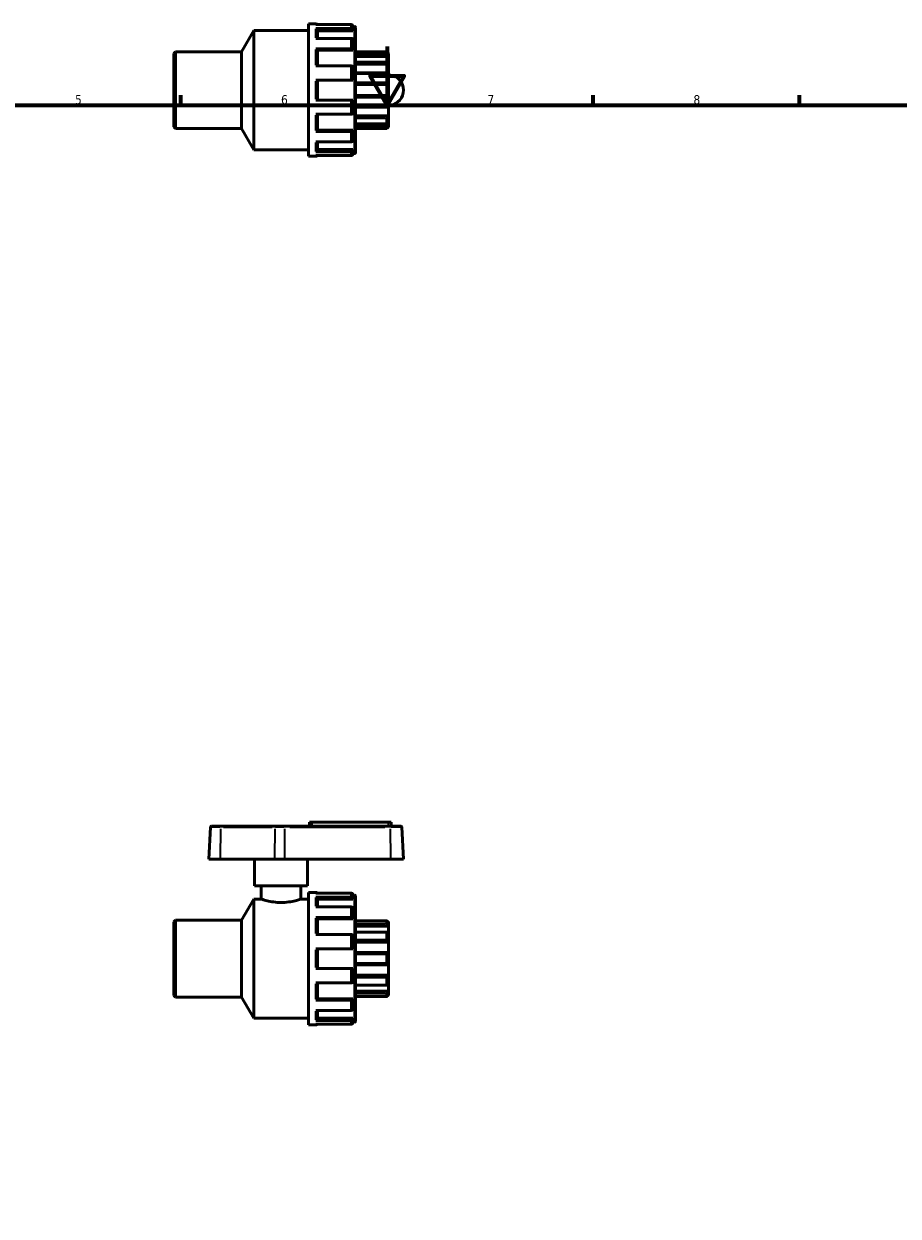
# Model space of a CAD drawing. Header units: millimetres. Extents: x 0 to 905, y -238 to 614.
# Tile 3 of 4: x 297 to 594, y 197 to 602. Entities that reach past the tile are written whole.
import ezdxf

# ---------------------------------------------------------------- set-up
doc = ezdxf.new("R2010")
doc.units = ezdxf.units.MM
for name, color, linetype, lineweight in [('Border (ANSI)', 7, 'Continuous', 70), ('Visible (ANSI)', 7, 'Continuous', 50), ('Visible Narrow (ANSI)', 7, 'Continuous', 35)]:
    doc.layers.add(name, color=color, linetype=linetype, lineweight=lineweight)
doc.styles.add('Note Text (ANSI)', font='tahoma.ttf')

# ---------------------------------------------------------------- blocks, each defined once
blk = doc.blocks.new('Borders Default Border')
at = {"layer": 'Border (ANSI)'}
for p, q in [((350.42, 574), (350.42, 577.45)), ((490.58, 574), (490.58, 577.45)), ((560.67, 574), (560.67, 577.45))]:
    blk.add_line(p, q, dxfattribs=at)
at = {"layer": 'Border (ANSI)', "flags": 128}
for points in [[(420.5, 594), (420.5, 574), (414.73, 584), (426.27, 584), (420.5, 574)], [(20, 20), (20, 574), (821, 574), (821, 20), (20, 20)]]:
    blk.add_lwpolyline(points, dxfattribs=at)
at = {"layer": 'Border (ANSI)', "char_height": 3.05, "attachment_point": 7, "style": 'Note Text (ANSI)'}
for s, insert in [('5', (314.48, 574.34)), ('6', (384.49, 574.34)), ('7', (454.6, 574.4)), ('8', (524.63, 574.33))]:
    blk.add_mtext(s, dxfattribs=dict(at, insert=insert))

msp = doc.modelspace()

# ---------------------------------------------------------------- linework, layer by layer
at = {"layer": 'Visible (ANSI)'}
for p, q in [((393.81, 556.662), (393.81, 601.662)), ((393.81, 601.662), (396.351, 601.662)), ((408.351, 601.408), (396.351, 601.408)), ((396.351, 600.115), (408.351, 600.115)), ((396.91, 599.625), (396.91, 596.74)), ((408.91, 600.842), (408.91, 599.625)), ((408.91, 600.762), (409.437, 600.762)), ((408.91, 599.625), (408.91, 599.326)), ((409.81, 600.39), (409.81, 557.935)), ((371.048, 592.204), (375.21, 599.412)), ((375.21, 558.912), (375.21, 599.412)), ((375.21, 599.412), (393.81, 599.412)), ((408.351, 596.74), (396.351, 596.74)), ((408.91, 599.326), (396.91, 599.326)), ((408.91, 596.25), (408.91, 592.925)), ((348.01, 591.645), (348.569, 592.204)), ((348.01, 566.68), (348.01, 591.645)), ((348.569, 592.204), (348.569, 566.121)), ((348.569, 592.204), (371.048, 592.204)), ((371.048, 566.121), (371.048, 592.204)), ((396.351, 593.208), (408.351, 593.208)), ((396.91, 592.925), (396.91, 587.362)), ((408.91, 592.753), (396.91, 592.753)), ((408.91, 592.925), (408.91, 592.753)), ((409.81, 592.204), (420.451, 592.204)), ((421.01, 591.477), (409.81, 591.477)), ((420.451, 592.111), (420.451, 592.204)), ((421.01, 591.645), (420.451, 592.204)), ((421.01, 591.645), (421.01, 591.477)), ((421.01, 591.477), (421.01, 590.325)), ((408.351, 587.362), (396.351, 587.362)), ((420.519, 590.623), (409.81, 590.623)), ((421.01, 587.925), (409.81, 587.925)), ((420.451, 588.724), (420.451, 590.552)), ((421.01, 590.325), (421.01, 587.925)), ((421.01, 587.925), (421.01, 584.91)), ((408.91, 587.079), (408.91, 582.537)), ((420.765, 584.967), (409.81, 584.967)), ((420.451, 581.684), (420.451, 584.643)), ((421.01, 584.91), (421.01, 581.025)), ((421.01, 584.291), (421.638, 584.213)), ((396.351, 582.537), (408.351, 582.537)), ((396.91, 582.537), (396.91, 575.787)), ((421.01, 581.025), (409.81, 581.025)), ((421.01, 581.025), (421.01, 577.299)), ((408.351, 575.787), (396.351, 575.787)), ((408.91, 575.787), (408.91, 571.245)), ((421.01, 577.299), (409.81, 577.299)), ((420.451, 573.681), (420.451, 576.64)), ((421.01, 577.299), (421.01, 573.415)), ((409.81, 573.357), (420.765, 573.357)), ((421.638, 574.112), (421.01, 574.034)), ((421.01, 573.415), (421.01, 570.4)), ((396.351, 570.962), (408.351, 570.962)), ((396.91, 570.962), (396.91, 565.4)), ((421.01, 570.4), (409.81, 570.4)), ((409.81, 567.702), (420.519, 567.702)), ((420.451, 567.772), (420.451, 569.601)), ((421.01, 570.4), (421.01, 567.999)), ((421.01, 567.999), (421.01, 566.848)), ((348.01, 566.68), (348.569, 566.121)), ((348.569, 566.121), (371.048, 566.121)), ((371.048, 566.121), (375.21, 558.912)), ((408.351, 565.117), (396.351, 565.117)), ((408.91, 565.572), (396.91, 565.572)), ((408.91, 565.572), (408.91, 565.4)), ((408.91, 565.4), (408.91, 562.074)), ((421.01, 566.848), (409.81, 566.848)), ((409.81, 566.121), (420.451, 566.121)), ((421.01, 566.68), (420.451, 566.121)), ((420.451, 566.121), (420.451, 566.214)), ((421.01, 566.848), (421.01, 566.68)), ((396.351, 561.585), (408.351, 561.585)), ((396.91, 561.585), (396.91, 558.699)), ((408.91, 558.998), (396.91, 558.998)), ((408.91, 558.998), (408.91, 558.699)), ((375.21, 558.912), (393.81, 558.912)), ((393.81, 556.662), (396.351, 556.662)), ((408.351, 558.21), (396.351, 558.21)), ((396.351, 556.917), (408.351, 556.917)), ((408.91, 558.699), (408.91, 557.482)), ((408.91, 557.562), (409.437, 557.562)), ((360.492, 328.739), (359.921, 317.842)), ((360.864, 329.092), (364.053, 329.092)), ((382.515, 329.092), (364.053, 329.092)), ((382.515, 329.092), (385.576, 329.092)), ((421.521, 329.092), (385.576, 329.092)), ((395.01, 330.442), (394.11, 330.442)), ((394.11, 329.092), (394.11, 330.442)), ((395.01, 330.442), (421.01, 330.442)), ((421.91, 330.442), (421.01, 330.442)), ((421.521, 329.092), (425.157, 329.092)), ((421.91, 329.092), (421.91, 330.442)), ((425.529, 328.739), (426.1, 317.842)), ((363.836, 317.842), (359.921, 317.842)), ((363.836, 317.842), (382.297, 317.842)), ((375.51, 308.842), (375.51, 317.842)), ((385.692, 317.842), (382.297, 317.842)), ((385.692, 317.842), (421.638, 317.842)), ((393.51, 308.842), (393.51, 317.842)), ((426.1, 317.842), (421.638, 317.842)), ((393.51, 308.842), (375.51, 308.842)), ((377.76, 308.842), (377.76, 304.342)), ((391.26, 308.842), (391.26, 304.342)), ((371.048, 297.134), (375.21, 304.342)), ((375.21, 263.842), (375.21, 304.342)), ((375.21, 304.342), (377.76, 304.342)), ((391.26, 304.342), (393.81, 304.342)), ((393.81, 261.592), (393.81, 306.592)), ((393.81, 306.592), (396.351, 306.592)), ((408.351, 306.338), (396.351, 306.338)), ((396.351, 305.045), (408.351, 305.045)), ((396.91, 304.555), (396.91, 301.67)), ((408.91, 304.256), (396.91, 304.256)), ((408.91, 305.772), (408.91, 304.555)), ((408.91, 305.692), (409.437, 305.692)), ((408.91, 304.555), (408.91, 304.256)), ((409.81, 305.32), (409.81, 262.865)), ((408.351, 301.67), (396.351, 301.67)), ((408.91, 301.18), (408.91, 297.855)), ((348.01, 296.575), (348.569, 297.134)), ((348.01, 271.61), (348.01, 296.575)), ((348.569, 297.134), (348.569, 271.051)), ((348.569, 297.134), (371.048, 297.134)), ((371.048, 271.051), (371.048, 297.134)), ((396.351, 298.138), (408.351, 298.138)), ((396.91, 297.855), (396.91, 292.292)), ((408.91, 297.683), (396.91, 297.683)), ((408.91, 297.855), (408.91, 297.683)), ((420.461, 296.898), (409.81, 296.898)), ((420.451, 295.926), (420.451, 296.888)), ((421.01, 296.575), (420.865, 296.575)), ((421.01, 296.575), (421.01, 296.435)), ((421.01, 296.435), (421.01, 295.173)), ((408.351, 292.292), (396.351, 292.292)), ((408.91, 292.01), (408.91, 287.467)), ((421.01, 295.173), (409.81, 295.173)), ((420.623, 293.141), (409.81, 293.141)), ((420.451, 290.445), (420.451, 292.962)), ((421.01, 295.173), (421.01, 292.983)), ((421.01, 292.983), (421.01, 289.678)), ((421.01, 289.678), (409.81, 289.678)), ((421.01, 289.678), (421.01, 286.135)), ((396.351, 287.467), (408.351, 287.467)), ((396.91, 287.467), (396.91, 280.717)), ((420.931, 286.14), (409.81, 286.14)), ((420.451, 282.537), (420.451, 285.648)), ((421.01, 286.135), (421.01, 282.05)), ((408.351, 280.717), (396.351, 280.717)), ((408.91, 280.717), (408.91, 276.175)), ((409.81, 282.044), (420.931, 282.044)), ((421.01, 282.05), (421.01, 278.506)), ((396.351, 275.892), (408.351, 275.892)), ((396.91, 275.892), (396.91, 270.33)), ((421.01, 278.506), (409.81, 278.506)), ((420.451, 275.223), (420.451, 277.74)), ((421.01, 278.506), (421.01, 275.202)), ((348.01, 271.61), (348.569, 271.051)), ((409.81, 275.044), (420.623, 275.044)), ((421.01, 273.012), (409.81, 273.012)), ((420.451, 271.297), (420.451, 272.258)), ((421.01, 271.61), (420.865, 271.61)), ((421.01, 275.202), (421.01, 273.012)), ((421.01, 273.012), (421.01, 271.749)), ((421.01, 271.749), (421.01, 271.61)), ((348.569, 271.051), (371.048, 271.051)), ((371.048, 271.051), (375.21, 263.842)), ((408.351, 270.047), (396.351, 270.047)), ((408.91, 270.502), (396.91, 270.502)), ((408.91, 270.502), (408.91, 270.33)), ((408.91, 270.33), (408.91, 267.004)), ((409.81, 271.286), (420.461, 271.286)), ((375.21, 263.842), (393.81, 263.842)), ((396.351, 266.515), (408.351, 266.515)), ((396.91, 266.515), (396.91, 263.629)), ((408.91, 263.928), (396.91, 263.928)), ((408.91, 263.928), (408.91, 263.629)), ((408.91, 263.629), (408.91, 262.412)), ((393.81, 261.592), (396.351, 261.592)), ((408.351, 263.14), (396.351, 263.14)), ((396.351, 261.847), (408.351, 261.847)), ((408.91, 262.492), (409.437, 262.492))]:
    msp.add_line(p, q, dxfattribs=at)
for centre, radius, start, end in [((396.351, 601.103), 0.559, 32.99387, 90), ((409.437, 600.39), 0.373, 0, 90), ((421.01, 579.162), 5.09, 277.08188, 82.91812), ((396.351, 557.221), 0.559, 270, 327.00613), ((409.437, 557.935), 0.373, 270, 0), ((360.864, 328.72), 0.373, 90, 177), ((425.157, 328.72), 0.373, 3, 90), ((396.351, 306.033), 0.559, 32.99387, 90), ((409.437, 305.32), 0.373, 0, 90), ((396.351, 262.151), 0.559, 270, 327.00613), ((409.437, 262.865), 0.373, 270, 0)]:
    msp.add_arc(centre, radius, start, end, dxfattribs=at)
for points, knots in [([(396.351, 600.115), (396.42, 600.115), (396.501, 600.101), (396.628, 600.055), (396.697, 600.015), (396.795, 599.93), (396.841, 599.869), (396.894, 599.757), (396.91, 599.686), (396.91, 599.625)], [0, 0, 0, 0, 0.020617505, 0.020617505, 0.041355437, 0.041355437, 0.062243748, 0.062243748, 0.083263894, 0.083263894, 0.083263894, 0.083263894]), ([(408.91, 600.842), (408.91, 600.912), (408.894, 600.995), (408.841, 601.124), (408.795, 601.194), (408.697, 601.292), (408.628, 601.338), (408.501, 601.392), (408.42, 601.408), (408.351, 601.408)], [-0.083263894, -0.083263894, -0.083263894, -0.083263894, -0.062243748, -0.062243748, -0.041355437, -0.041355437, -0.020617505, -0.020617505, 0, 0, 0, 0]), ([(408.351, 600.115), (408.42, 600.115), (408.501, 600.101), (408.628, 600.055), (408.697, 600.015), (408.795, 599.93), (408.841, 599.869), (408.894, 599.757), (408.91, 599.686), (408.91, 599.625)], [0, 0, 0, 0, 0.020617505, 0.020617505, 0.041355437, 0.041355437, 0.062243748, 0.062243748, 0.083263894, 0.083263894, 0.083263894, 0.083263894]), ([(408.91, 596.25), (408.91, 596.311), (408.894, 596.382), (408.841, 596.494), (408.795, 596.555), (408.697, 596.64), (408.628, 596.68), (408.501, 596.726), (408.42, 596.74), (408.351, 596.74)], [-0.083263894, -0.083263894, -0.083263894, -0.083263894, -0.062243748, -0.062243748, -0.041355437, -0.041355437, -0.020617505, -0.020617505, 0, 0, 0, 0]), ([(396.351, 593.208), (396.42, 593.208), (396.501, 593.2), (396.628, 593.173), (396.697, 593.15), (396.795, 593.101), (396.841, 593.066), (396.894, 593.001), (396.91, 592.96), (396.91, 592.925)], [0, 0, 0, 0, 0.020617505, 0.020617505, 0.041355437, 0.041355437, 0.062243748, 0.062243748, 0.083263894, 0.083263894, 0.083263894, 0.083263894]), ([(408.351, 593.208), (408.42, 593.208), (408.501, 593.2), (408.628, 593.173), (408.697, 593.15), (408.795, 593.101), (408.841, 593.066), (408.894, 593.001), (408.91, 592.96), (408.91, 592.925)], [0, 0, 0, 0, 0.020617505, 0.020617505, 0.041355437, 0.041355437, 0.062243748, 0.062243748, 0.083263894, 0.083263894, 0.083263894, 0.083263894]), ([(421.01, 591.477), (420.945, 591.541), (420.876, 591.611), (420.74, 591.755), (420.673, 591.828), (420.572, 591.943), (420.529, 591.995), (420.483, 592.054), (420.471, 592.071), (420.455, 592.097), (420.451, 592.106), (420.451, 592.111)], [0.20096966, 0.20096966, 0.20096966, 0.20096966, 0.2281326, 0.2281326, 0.25705723, 0.25705723, 0.28082986, 0.28082986, 0.29271618, 0.29271618, 0.3046025, 0.3046025, 0.3046025, 0.3046025]), ([(408.91, 587.079), (408.91, 587.114), (408.894, 587.156), (408.841, 587.22), (408.795, 587.255), (408.697, 587.304), (408.628, 587.328), (408.501, 587.354), (408.42, 587.362), (408.351, 587.362)], [-0.083263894, -0.083263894, -0.083263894, -0.083263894, -0.062243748, -0.062243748, -0.041355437, -0.041355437, -0.020617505, -0.020617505, 0, 0, 0, 0]), ([(420.451, 590.552), (420.451, 590.572), (420.455, 590.587), (420.471, 590.61), (420.483, 590.618), (420.529, 590.628), (420.572, 590.617), (420.673, 590.575), (420.74, 590.535), (420.876, 590.439), (420.945, 590.383), (421.01, 590.325)], [0.10539453, 0.10539453, 0.10539453, 0.10539453, 0.11728084, 0.11728084, 0.12916716, 0.12916716, 0.15293979, 0.15293979, 0.18186442, 0.18186442, 0.20902736, 0.20902736, 0.20902736, 0.20902736]), ([(421.01, 587.925), (420.945, 587.971), (420.876, 588.029), (420.74, 588.165), (420.673, 588.243), (420.572, 588.387), (420.529, 588.461), (420.483, 588.567), (420.471, 588.601), (420.455, 588.666), (420.451, 588.697), (420.451, 588.724)], [0.20096966, 0.20096966, 0.20096966, 0.20096966, 0.2281326, 0.2281326, 0.25705723, 0.25705723, 0.28082986, 0.28082986, 0.29271618, 0.29271618, 0.3046025, 0.3046025, 0.3046025, 0.3046025]), ([(420.451, 584.643), (420.451, 584.679), (420.455, 584.714), (420.471, 584.777), (420.483, 584.806), (420.529, 584.881), (420.572, 584.916), (420.673, 584.963), (420.74, 584.972), (420.876, 584.959), (420.945, 584.939), (421.01, 584.91)], [0.10539453, 0.10539453, 0.10539453, 0.10539453, 0.11728084, 0.11728084, 0.12916716, 0.12916716, 0.15293979, 0.15293979, 0.18186442, 0.18186442, 0.20902736, 0.20902736, 0.20902736, 0.20902736]), ([(408.351, 582.537), (408.42, 582.537), (408.501, 582.537), (408.628, 582.537), (408.697, 582.537), (408.795, 582.537), (408.841, 582.537), (408.894, 582.537), (408.91, 582.537), (408.91, 582.537)], [0, 0, 0, 0, 0.020617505, 0.020617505, 0.041355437, 0.041355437, 0.062243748, 0.062243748, 0.083263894, 0.083263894, 0.083263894, 0.083263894]), ([(421.01, 581.025), (420.945, 581.037), (420.876, 581.06), (420.74, 581.136), (420.673, 581.19), (420.572, 581.308), (420.529, 581.375), (420.483, 581.487), (420.471, 581.526), (420.455, 581.605), (420.451, 581.645), (420.451, 581.684)], [0.20096966, 0.20096966, 0.20096966, 0.20096966, 0.2281326, 0.2281326, 0.25705723, 0.25705723, 0.28082986, 0.28082986, 0.29271618, 0.29271618, 0.3046025, 0.3046025, 0.3046025, 0.3046025]), ([(408.91, 575.787), (408.91, 575.787), (408.894, 575.787), (408.841, 575.787), (408.795, 575.787), (408.697, 575.787), (408.628, 575.787), (408.501, 575.787), (408.42, 575.787), (408.351, 575.787)], [-0.083263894, -0.083263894, -0.083263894, -0.083263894, -0.062243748, -0.062243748, -0.041355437, -0.041355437, -0.020617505, -0.020617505, 0, 0, 0, 0]), ([(420.451, 576.64), (420.451, 576.679), (420.455, 576.719), (420.471, 576.799), (420.483, 576.838), (420.529, 576.95), (420.572, 577.017), (420.673, 577.135), (420.74, 577.189), (420.876, 577.265), (420.945, 577.288), (421.01, 577.299)], [0.10539453, 0.10539453, 0.10539453, 0.10539453, 0.11728084, 0.11728084, 0.12916716, 0.12916716, 0.15293979, 0.15293979, 0.18186442, 0.18186442, 0.20902736, 0.20902736, 0.20902736, 0.20902736]), ([(408.351, 570.962), (408.42, 570.962), (408.501, 570.971), (408.628, 570.997), (408.697, 571.02), (408.795, 571.069), (408.841, 571.104), (408.894, 571.169), (408.91, 571.21), (408.91, 571.245)], [0, 0, 0, 0, 0.020617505, 0.020617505, 0.041355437, 0.041355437, 0.062243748, 0.062243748, 0.083263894, 0.083263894, 0.083263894, 0.083263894]), ([(421.01, 573.415), (420.945, 573.386), (420.876, 573.366), (420.74, 573.353), (420.673, 573.362), (420.572, 573.408), (420.529, 573.444), (420.483, 573.519), (420.471, 573.548), (420.455, 573.611), (420.451, 573.646), (420.451, 573.681)], [0.20096966, 0.20096966, 0.20096966, 0.20096966, 0.2281326, 0.2281326, 0.25705723, 0.25705723, 0.28082986, 0.28082986, 0.29271618, 0.29271618, 0.3046025, 0.3046025, 0.3046025, 0.3046025]), ([(420.451, 569.601), (420.451, 569.628), (420.455, 569.658), (420.471, 569.723), (420.483, 569.758), (420.529, 569.864), (420.572, 569.938), (420.673, 570.081), (420.74, 570.16), (420.876, 570.296), (420.945, 570.354), (421.01, 570.4)], [0.10539453, 0.10539453, 0.10539453, 0.10539453, 0.11728084, 0.11728084, 0.12916716, 0.12916716, 0.15293979, 0.15293979, 0.18186442, 0.18186442, 0.20902736, 0.20902736, 0.20902736, 0.20902736]), ([(421.01, 567.999), (420.945, 567.942), (420.876, 567.886), (420.74, 567.789), (420.673, 567.75), (420.572, 567.707), (420.529, 567.697), (420.483, 567.707), (420.471, 567.714), (420.455, 567.737), (420.451, 567.753), (420.451, 567.772)], [0.20096966, 0.20096966, 0.20096966, 0.20096966, 0.2281326, 0.2281326, 0.25705723, 0.25705723, 0.28082986, 0.28082986, 0.29271618, 0.29271618, 0.3046025, 0.3046025, 0.3046025, 0.3046025]), ([(396.91, 565.4), (396.91, 565.364), (396.894, 565.323), (396.841, 565.259), (396.795, 565.224), (396.697, 565.175), (396.628, 565.151), (396.501, 565.125), (396.42, 565.117), (396.351, 565.117)], [0.249835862, 0.249835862, 0.249835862, 0.249835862, 0.270856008, 0.270856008, 0.291744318, 0.291744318, 0.312482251, 0.312482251, 0.333099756, 0.333099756, 0.333099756, 0.333099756]), ([(408.91, 565.4), (408.91, 565.364), (408.894, 565.323), (408.841, 565.259), (408.795, 565.224), (408.697, 565.175), (408.628, 565.151), (408.501, 565.125), (408.42, 565.117), (408.351, 565.117)], [-0.083263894, -0.083263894, -0.083263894, -0.083263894, -0.062243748, -0.062243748, -0.041355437, -0.041355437, -0.020617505, -0.020617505, 0, 0, 0, 0]), ([(420.451, 566.214), (420.451, 566.218), (420.455, 566.227), (420.471, 566.253), (420.483, 566.27), (420.529, 566.33), (420.572, 566.381), (420.673, 566.497), (420.74, 566.57), (420.876, 566.713), (420.945, 566.784), (421.01, 566.848)], [0.10539453, 0.10539453, 0.10539453, 0.10539453, 0.11728084, 0.11728084, 0.12916716, 0.12916716, 0.15293979, 0.15293979, 0.18186442, 0.18186442, 0.20902736, 0.20902736, 0.20902736, 0.20902736]), ([(408.351, 561.585), (408.42, 561.585), (408.501, 561.599), (408.628, 561.645), (408.697, 561.685), (408.795, 561.77), (408.841, 561.83), (408.894, 561.942), (408.91, 562.014), (408.91, 562.074)], [0, 0, 0, 0, 0.020617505, 0.020617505, 0.041355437, 0.041355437, 0.062243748, 0.062243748, 0.083263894, 0.083263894, 0.083263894, 0.083263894]), ([(396.91, 558.699), (396.91, 558.639), (396.894, 558.567), (396.841, 558.455), (396.795, 558.395), (396.697, 558.31), (396.628, 558.27), (396.501, 558.224), (396.42, 558.21), (396.351, 558.21)], [0.249835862, 0.249835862, 0.249835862, 0.249835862, 0.270856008, 0.270856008, 0.291744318, 0.291744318, 0.312482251, 0.312482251, 0.333099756, 0.333099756, 0.333099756, 0.333099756]), ([(408.91, 558.699), (408.91, 558.639), (408.894, 558.567), (408.841, 558.455), (408.795, 558.395), (408.697, 558.31), (408.628, 558.27), (408.501, 558.224), (408.42, 558.21), (408.351, 558.21)], [-0.083263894, -0.083263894, -0.083263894, -0.083263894, -0.062243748, -0.062243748, -0.041355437, -0.041355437, -0.020617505, -0.020617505, 0, 0, 0, 0]), ([(408.351, 556.917), (408.42, 556.917), (408.501, 556.933), (408.628, 556.986), (408.697, 557.033), (408.795, 557.131), (408.841, 557.201), (408.894, 557.33), (408.91, 557.412), (408.91, 557.482)], [0, 0, 0, 0, 0.020617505, 0.020617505, 0.041355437, 0.041355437, 0.062243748, 0.062243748, 0.083263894, 0.083263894, 0.083263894, 0.083263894]), ([(391.26, 304.342), (391.26, 304.342), (391.088, 304.283), (390.397, 304.069), (389.879, 303.916), (388.687, 303.627), (387.933, 303.471), (386.272, 303.248), (385.365, 303.184), (383.655, 303.184), (382.748, 303.248), (381.088, 303.471), (380.333, 303.627), (379.142, 303.916), (378.623, 304.069), (377.932, 304.283), (377.76, 304.342), (377.76, 304.342)], [1.0255952, 1.0255952, 1.0255952, 1.0255952, 1.2819345, 1.2819345, 1.5382739, 1.5382739, 1.7947321, 1.7947321, 2.0511904, 2.0511904, 2.3076487, 2.3076487, 2.5641069, 2.5641069, 2.8204463, 2.8204463, 3.0767856, 3.0767856, 3.0767856, 3.0767856]), ([(396.351, 305.045), (396.42, 305.045), (396.501, 305.031), (396.628, 304.985), (396.697, 304.945), (396.795, 304.86), (396.841, 304.799), (396.894, 304.687), (396.91, 304.616), (396.91, 304.555)], [0, 0, 0, 0, 0.020617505, 0.020617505, 0.041355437, 0.041355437, 0.062243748, 0.062243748, 0.083263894, 0.083263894, 0.083263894, 0.083263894]), ([(408.91, 305.772), (408.91, 305.842), (408.894, 305.925), (408.841, 306.054), (408.795, 306.124), (408.697, 306.222), (408.628, 306.269), (408.501, 306.322), (408.42, 306.338), (408.351, 306.338)], [-0.083263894, -0.083263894, -0.083263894, -0.083263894, -0.062243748, -0.062243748, -0.041355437, -0.041355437, -0.020617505, -0.020617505, 0, 0, 0, 0]), ([(408.351, 305.045), (408.42, 305.045), (408.501, 305.031), (408.628, 304.985), (408.697, 304.945), (408.795, 304.86), (408.841, 304.799), (408.894, 304.687), (408.91, 304.616), (408.91, 304.555)], [0, 0, 0, 0, 0.020617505, 0.020617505, 0.041355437, 0.041355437, 0.062243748, 0.062243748, 0.083263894, 0.083263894, 0.083263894, 0.083263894]), ([(408.91, 301.18), (408.91, 301.241), (408.894, 301.312), (408.841, 301.424), (408.795, 301.485), (408.697, 301.57), (408.628, 301.61), (408.501, 301.656), (408.42, 301.67), (408.351, 301.67)], [-0.083263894, -0.083263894, -0.083263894, -0.083263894, -0.062243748, -0.062243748, -0.041355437, -0.041355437, -0.020617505, -0.020617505, 0, 0, 0, 0]), ([(396.351, 298.138), (396.42, 298.138), (396.501, 298.13), (396.628, 298.103), (396.697, 298.08), (396.795, 298.031), (396.841, 297.996), (396.894, 297.931), (396.91, 297.89), (396.91, 297.855)], [0, 0, 0, 0, 0.020617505, 0.020617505, 0.041355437, 0.041355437, 0.062243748, 0.062243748, 0.083263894, 0.083263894, 0.083263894, 0.083263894]), ([(408.351, 298.138), (408.42, 298.138), (408.501, 298.13), (408.628, 298.103), (408.697, 298.08), (408.795, 298.031), (408.841, 297.996), (408.894, 297.931), (408.91, 297.89), (408.91, 297.855)], [0, 0, 0, 0, 0.020617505, 0.020617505, 0.041355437, 0.041355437, 0.062243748, 0.062243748, 0.083263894, 0.083263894, 0.083263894, 0.083263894]), ([(420.451, 296.888), (420.451, 296.896), (420.455, 296.899), (420.471, 296.898), (420.483, 296.893), (420.529, 296.867), (420.572, 296.834), (420.673, 296.751), (420.74, 296.692), (420.876, 296.566), (420.945, 296.499), (421.01, 296.435)], [0.10539453, 0.10539453, 0.10539453, 0.10539453, 0.11728084, 0.11728084, 0.12916716, 0.12916716, 0.15293979, 0.15293979, 0.18186442, 0.18186442, 0.20902736, 0.20902736, 0.20902736, 0.20902736]), ([(421.01, 295.173), (420.945, 295.231), (420.876, 295.299), (420.74, 295.446), (420.673, 295.525), (420.572, 295.661), (420.529, 295.727), (420.483, 295.814), (420.471, 295.841), (420.455, 295.889), (420.451, 295.91), (420.451, 295.926)], [0.20096966, 0.20096966, 0.20096966, 0.20096966, 0.2281326, 0.2281326, 0.25705723, 0.25705723, 0.28082986, 0.28082986, 0.29271618, 0.29271618, 0.3046025, 0.3046025, 0.3046025, 0.3046025]), ([(408.91, 292.01), (408.91, 292.045), (408.894, 292.086), (408.841, 292.15), (408.795, 292.185), (408.697, 292.234), (408.628, 292.258), (408.501, 292.284), (408.42, 292.292), (408.351, 292.292)], [-0.083263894, -0.083263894, -0.083263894, -0.083263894, -0.062243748, -0.062243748, -0.041355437, -0.041355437, -0.020617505, -0.020617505, 0, 0, 0, 0]), ([(420.451, 292.962), (420.451, 292.991), (420.455, 293.017), (420.471, 293.063), (420.483, 293.082), (420.529, 293.126), (420.572, 293.14), (420.673, 293.142), (420.74, 293.126), (420.876, 293.068), (420.945, 293.028), (421.01, 292.983)], [0.10539453, 0.10539453, 0.10539453, 0.10539453, 0.11728084, 0.11728084, 0.12916716, 0.12916716, 0.15293979, 0.15293979, 0.18186442, 0.18186442, 0.20902736, 0.20902736, 0.20902736, 0.20902736]), ([(421.01, 289.678), (420.945, 289.709), (420.876, 289.752), (420.74, 289.863), (420.673, 289.932), (420.572, 290.07), (420.529, 290.144), (420.483, 290.259), (420.471, 290.297), (420.455, 290.373), (420.451, 290.41), (420.451, 290.445)], [0.20096966, 0.20096966, 0.20096966, 0.20096966, 0.2281326, 0.2281326, 0.25705723, 0.25705723, 0.28082986, 0.28082986, 0.29271618, 0.29271618, 0.3046025, 0.3046025, 0.3046025, 0.3046025]), ([(408.351, 287.467), (408.42, 287.467), (408.501, 287.467), (408.628, 287.467), (408.697, 287.467), (408.795, 287.467), (408.841, 287.467), (408.894, 287.467), (408.91, 287.467), (408.91, 287.467)], [0, 0, 0, 0, 0.020617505, 0.020617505, 0.041355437, 0.041355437, 0.062243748, 0.062243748, 0.083263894, 0.083263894, 0.083263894, 0.083263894]), ([(420.451, 285.648), (420.451, 285.687), (420.455, 285.726), (420.471, 285.801), (420.483, 285.837), (420.529, 285.936), (420.572, 285.99), (420.673, 286.076), (420.74, 286.109), (420.876, 286.142), (420.945, 286.144), (421.01, 286.135)], [0.10539453, 0.10539453, 0.10539453, 0.10539453, 0.11728084, 0.11728084, 0.12916716, 0.12916716, 0.15293979, 0.15293979, 0.18186442, 0.18186442, 0.20902736, 0.20902736, 0.20902736, 0.20902736]), ([(408.91, 280.717), (408.91, 280.717), (408.894, 280.717), (408.841, 280.717), (408.795, 280.717), (408.697, 280.717), (408.628, 280.717), (408.501, 280.717), (408.42, 280.717), (408.351, 280.717)], [-0.083263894, -0.083263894, -0.083263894, -0.083263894, -0.062243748, -0.062243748, -0.041355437, -0.041355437, -0.020617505, -0.020617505, 0, 0, 0, 0]), ([(421.01, 282.05), (420.945, 282.041), (420.876, 282.043), (420.74, 282.076), (420.673, 282.109), (420.572, 282.195), (420.529, 282.249), (420.483, 282.348), (420.471, 282.383), (420.455, 282.458), (420.451, 282.497), (420.451, 282.537)], [0.20096966, 0.20096966, 0.20096966, 0.20096966, 0.2281326, 0.2281326, 0.25705723, 0.25705723, 0.28082986, 0.28082986, 0.29271618, 0.29271618, 0.3046025, 0.3046025, 0.3046025, 0.3046025]), ([(408.351, 275.892), (408.42, 275.892), (408.501, 275.901), (408.628, 275.927), (408.697, 275.95), (408.795, 276), (408.841, 276.034), (408.894, 276.099), (408.91, 276.14), (408.91, 276.175)], [0, 0, 0, 0, 0.020617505, 0.020617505, 0.041355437, 0.041355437, 0.062243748, 0.062243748, 0.083263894, 0.083263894, 0.083263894, 0.083263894]), ([(420.451, 277.74), (420.451, 277.775), (420.455, 277.811), (420.471, 277.887), (420.483, 277.926), (420.529, 278.041), (420.572, 278.115), (420.673, 278.252), (420.74, 278.322), (420.876, 278.433), (420.945, 278.476), (421.01, 278.506)], [0.10539453, 0.10539453, 0.10539453, 0.10539453, 0.11728084, 0.11728084, 0.12916716, 0.12916716, 0.15293979, 0.15293979, 0.18186442, 0.18186442, 0.20902736, 0.20902736, 0.20902736, 0.20902736]), ([(421.01, 275.202), (420.945, 275.157), (420.876, 275.117), (420.74, 275.059), (420.673, 275.043), (420.572, 275.045), (420.529, 275.058), (420.483, 275.103), (420.471, 275.122), (420.455, 275.167), (420.451, 275.194), (420.451, 275.223)], [0.20096966, 0.20096966, 0.20096966, 0.20096966, 0.2281326, 0.2281326, 0.25705723, 0.25705723, 0.28082986, 0.28082986, 0.29271618, 0.29271618, 0.3046025, 0.3046025, 0.3046025, 0.3046025]), ([(420.451, 272.258), (420.451, 272.275), (420.455, 272.296), (420.471, 272.343), (420.483, 272.37), (420.529, 272.457), (420.572, 272.523), (420.673, 272.659), (420.74, 272.739), (420.876, 272.886), (420.945, 272.954), (421.01, 273.012)], [0.10539453, 0.10539453, 0.10539453, 0.10539453, 0.11728084, 0.11728084, 0.12916716, 0.12916716, 0.15293979, 0.15293979, 0.18186442, 0.18186442, 0.20902736, 0.20902736, 0.20902736, 0.20902736]), ([(421.01, 271.749), (420.945, 271.686), (420.876, 271.619), (420.74, 271.493), (420.673, 271.434), (420.572, 271.351), (420.529, 271.318), (420.483, 271.292), (420.471, 271.287), (420.455, 271.286), (420.451, 271.289), (420.451, 271.297)], [0.20096966, 0.20096966, 0.20096966, 0.20096966, 0.2281326, 0.2281326, 0.25705723, 0.25705723, 0.28082986, 0.28082986, 0.29271618, 0.29271618, 0.3046025, 0.3046025, 0.3046025, 0.3046025]), ([(396.91, 270.33), (396.91, 270.295), (396.894, 270.253), (396.841, 270.189), (396.795, 270.154), (396.697, 270.105), (396.628, 270.081), (396.501, 270.055), (396.42, 270.047), (396.351, 270.047)], [0.249835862, 0.249835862, 0.249835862, 0.249835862, 0.270856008, 0.270856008, 0.291744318, 0.291744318, 0.312482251, 0.312482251, 0.333099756, 0.333099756, 0.333099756, 0.333099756]), ([(408.91, 270.33), (408.91, 270.295), (408.894, 270.253), (408.841, 270.189), (408.795, 270.154), (408.697, 270.105), (408.628, 270.081), (408.501, 270.055), (408.42, 270.047), (408.351, 270.047)], [-0.083263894, -0.083263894, -0.083263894, -0.083263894, -0.062243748, -0.062243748, -0.041355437, -0.041355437, -0.020617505, -0.020617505, 0, 0, 0, 0]), ([(396.91, 263.629), (396.91, 263.569), (396.894, 263.497), (396.841, 263.385), (396.795, 263.325), (396.697, 263.24), (396.628, 263.2), (396.501, 263.154), (396.42, 263.14), (396.351, 263.14)], [0.249835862, 0.249835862, 0.249835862, 0.249835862, 0.270856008, 0.270856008, 0.291744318, 0.291744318, 0.312482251, 0.312482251, 0.333099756, 0.333099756, 0.333099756, 0.333099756]), ([(408.351, 266.515), (408.42, 266.515), (408.501, 266.529), (408.628, 266.575), (408.697, 266.615), (408.795, 266.7), (408.841, 266.76), (408.894, 266.872), (408.91, 266.944), (408.91, 267.004)], [0, 0, 0, 0, 0.020617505, 0.020617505, 0.041355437, 0.041355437, 0.062243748, 0.062243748, 0.083263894, 0.083263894, 0.083263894, 0.083263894]), ([(408.91, 263.629), (408.91, 263.569), (408.894, 263.497), (408.841, 263.385), (408.795, 263.325), (408.697, 263.24), (408.628, 263.2), (408.501, 263.154), (408.42, 263.14), (408.351, 263.14)], [-0.083263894, -0.083263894, -0.083263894, -0.083263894, -0.062243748, -0.062243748, -0.041355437, -0.041355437, -0.020617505, -0.020617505, 0, 0, 0, 0]), ([(408.351, 261.847), (408.42, 261.847), (408.501, 261.863), (408.628, 261.916), (408.697, 261.963), (408.795, 262.061), (408.841, 262.131), (408.894, 262.26), (408.91, 262.342), (408.91, 262.412)], [0, 0, 0, 0, 0.020617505, 0.020617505, 0.041355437, 0.041355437, 0.062243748, 0.062243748, 0.083263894, 0.083263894, 0.083263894, 0.083263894])]:
    msp.add_open_spline(points, degree=3, knots=knots, dxfattribs=at)
at = {"layer": 'Visible Narrow (ANSI)'}
for p, q in [((396.351, 601.433), (396.351, 601.662)), ((396.351, 596.949), (396.351, 599.989)), ((408.351, 600.205), (408.351, 601.369)), ((409.437, 557.828), (409.437, 600.496)), ((408.351, 593.403), (408.351, 596.583)), ((396.351, 587.677), (396.351, 592.942)), ((419.919, 592.111), (410.342, 592.111)), ((410.342, 590.552), (419.919, 590.552)), ((419.919, 588.724), (410.342, 588.724)), ((408.351, 582.785), (408.351, 587.129)), ((410.342, 584.643), (419.919, 584.643)), ((396.351, 576.123), (396.351, 582.202)), ((419.919, 581.684), (410.342, 581.684)), ((408.351, 571.196), (408.351, 575.54)), ((410.342, 576.64), (419.919, 576.64)), ((419.919, 573.681), (410.342, 573.681)), ((396.351, 565.383), (396.351, 570.648)), ((410.342, 569.601), (419.919, 569.601)), ((419.919, 567.772), (410.342, 567.772)), ((408.351, 561.742), (408.351, 564.922)), ((410.342, 566.214), (419.919, 566.214)), ((396.351, 558.336), (396.351, 561.375)), ((396.351, 556.663), (396.351, 556.892)), ((408.351, 556.956), (408.351, 558.12)), ((363.676, 328.739), (360.502, 328.739)), ((363.961, 328.194), (363.842, 318.387)), ((364.89, 328.739), (381.506, 328.739)), ((382.422, 328.194), (382.304, 318.387)), ((385.462, 328.739), (382.586, 328.739)), ((385.626, 328.194), (385.689, 318.387)), ((387.419, 328.739), (419.77, 328.739)), ((395.01, 329.16), (395.01, 330.375)), ((421.01, 329.16), (421.01, 330.375)), ((421.571, 328.194), (421.634, 318.387)), ((425.517, 328.739), (421.89, 328.739)), ((396.351, 306.363), (396.351, 306.592)), ((396.351, 301.879), (396.351, 304.919)), ((408.351, 305.135), (408.351, 306.299)), ((409.437, 262.758), (409.437, 305.426)), ((408.351, 298.333), (408.351, 301.513)), ((396.351, 292.607), (396.351, 297.872)), ((410.342, 296.888), (419.919, 296.888)), ((419.919, 295.926), (410.342, 295.926)), ((408.351, 287.715), (408.351, 292.059)), ((410.342, 292.962), (419.919, 292.962)), ((419.919, 290.445), (410.342, 290.445)), ((396.351, 281.053), (396.351, 287.132)), ((410.342, 285.648), (419.919, 285.648)), ((408.351, 276.126), (408.351, 280.47)), ((419.919, 282.537), (410.342, 282.537)), ((396.351, 270.313), (396.351, 275.578)), ((410.342, 277.74), (419.919, 277.74)), ((419.919, 275.223), (410.342, 275.223)), ((410.342, 272.258), (419.919, 272.258)), ((408.351, 266.672), (408.351, 269.852)), ((419.919, 271.297), (410.342, 271.297)), ((396.351, 263.266), (396.351, 266.305)), ((396.351, 261.593), (396.351, 261.822)), ((408.351, 261.886), (408.351, 263.05))]:
    msp.add_line(p, q, dxfattribs=at)
for centre, ratio, start_param, end_param in [((364.053, 328.72), 0.2307692, 0.0759218, 1.4425146), ((382.515, 328.72), 0.2307692, 0.0759218, 1.4425146), ((385.576, 328.72), 0.1232877, 4.8406707, 6.2072635), ((421.521, 328.72), 0.1232877, 4.8406707, 6.2072635)]:
    msp.add_ellipse(centre, major_axis=(0, 0.373), ratio=ratio, start_param=start_param, end_param=end_param, dxfattribs=at)

# ---------------------------------------------------------------- block references
msp.add_blockref('Borders Default Border', (0, 0))

doc.saveas('drawing.dxf')
